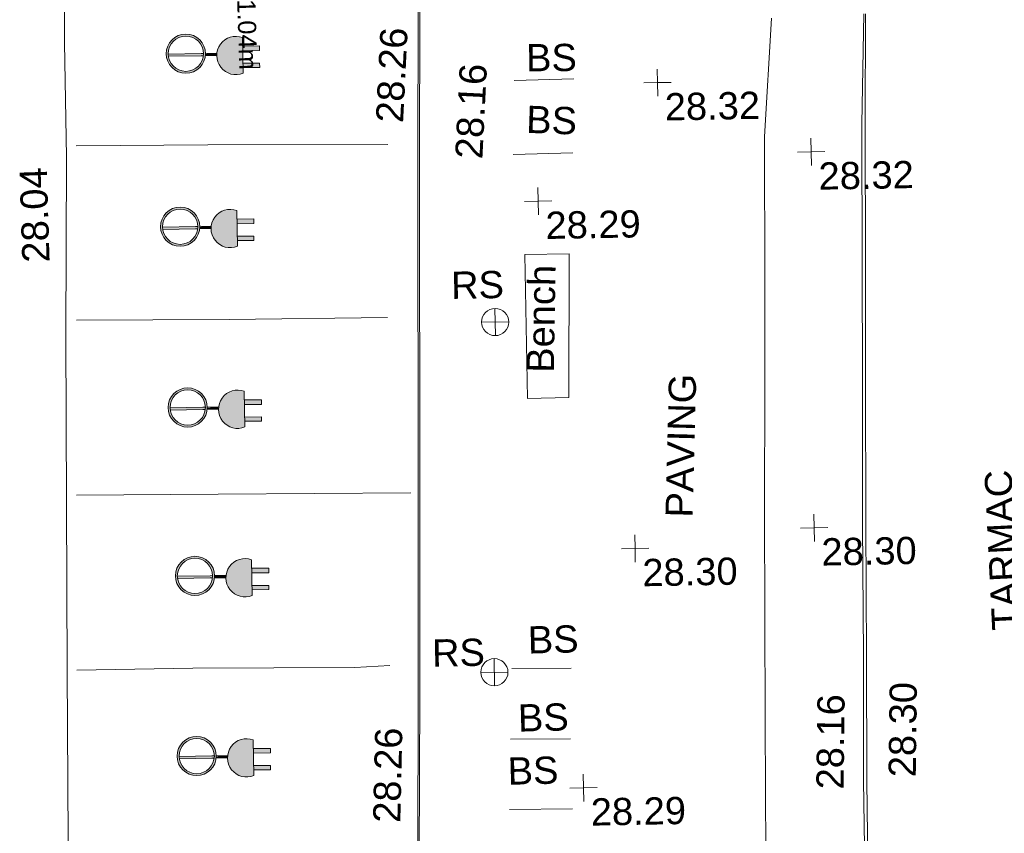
# Model space of a CAD drawing. Header units: millimetres. Extents: x -287732 to 520720, y -103372 to 287754.
# Tile 195 of 256: x -20196 to -6642, y 142036 to 153236. Entities that reach past the tile are written whole.
import ezdxf

# ---------------------------------------------------------------- set-up
doc = ezdxf.new("R2010")
doc.units = ezdxf.units.MM
doc.linetypes.add('IMPORT-UG_ELEC_QLB2 _2_', pattern=[2500, 1500, -300.0000000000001, 0, -50, 150, -300.0000000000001, 0, -200])
doc.linetypes.add('IMPORT-UG_ELEC_STREET LIGHTING_QLB2 _2_', pattern=[2700, 1500, -300.0000000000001, 0, -250, 150, -300.0000000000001, 0, -200])
for name, color, linetype, lineweight, true_color in [('00_TOPO_BIKE_STAND', 1, 'Continuous', 9, 0xff0000), ('00_TOPO_ECAR', 7, 'Continuous', 9, 0x666666), ('00_TOPO_FOOTPATH', 7, 'Continuous', 9, 0xa50000), ('00_TOPO_FURN_BENCH', 7, 'Continuous', 9, 0x999999), ('00_TOPO_FURN_SIGN', 7, 'Continuous', 9, 0x666666), ('00_TOPO_KERB_BOTTOM', 1, 'Continuous', 9, 0xff0000), ('00_TOPO_KERB_TOP', 7, 'Continuous', 9, 0xa500a5), ('00_TOPO_LEVEL_SPOT', 7, 'Continuous', 9, 0x666666), ('00_TOPO_ROAD_MARKING_WHITE_CONTINUOUS', 7, 'Continuous', 9, 0x999999), ('12333-PUM-2D-U-0001-C01 - Rev2_REVIT IMPORT_dwg', 7, 'Continuous', 9, 0x767676), ('PUM-ELECTRIC-QLB2', 1, 'IMPORT-UG_ELEC_QLB2 _2_', 9, 0xff0000)]:
    doc.layers.add(name, color=color, linetype=linetype, lineweight=lineweight, true_color=true_color)
for name, color, linetype, lineweight in [('00_TOPO_ROAD_EDGE', 7, 'Continuous', 9), ('00_TOPO_SURFACE', 7, 'Continuous', 9), ('00_TOPO_SURVEY_TEXT', 7, 'Continuous', 9)]:
    doc.layers.add(name, color=color, linetype=linetype, lineweight=lineweight)
doc.styles.add('Arial_1', font='arial.ttf', dxfattribs={"height": 250})
doc.styles.add('Swis721 Lt BT_2', font='swissl.ttf', dxfattribs={"height": 375})

# ---------------------------------------------------------------- blocks, each defined once
blk = doc.blocks.new('12333-PUM-2D-U-0001-C01 - Rev2_REVIT IMPORT_dwg_MSL_RoadSign_SYM-2077193-Site Location Plan Proposed')
at = {"layer": '00_TOPO_FURN_SIGN', "color": 254, "true_color": 0xcccccc}
for p, q in [((-0.2287617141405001, -500.0000000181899), (-0.2287617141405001, 499.9999999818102)), ((-500.2287617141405, 0), (499.7712382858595, 0))]:
    blk.add_line(p, q, dxfattribs=at)
blk.add_circle((-0.2287617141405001, 0), 500.0000000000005, dxfattribs=at)
blk = doc.blocks.new('12333-PUM-2D-U-0001-C01 - Rev2_REVIT IMPORT_dwg_MM-2077200-Site Location Plan Proposed')
at = {"layer": '00_TOPO_LEVEL_SPOT', "color": 254, "true_color": 0xcccccc, "flags": 128}
for points in [[(500.0000000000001, 0), (0, 0), (0, 500.0000000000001)], [(0, -500.0000000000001), (0, 0), (-500.0000000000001, 0)]]:
    blk.add_lwpolyline(points, dxfattribs=at)
blk = doc.blocks.new('12333-PUM-2D-U-0001-C01 - Rev2_REVIT IMPORT_dwg_ECAR-V58-Site Location Plan Proposed')
at = {"layer": '00_TOPO_ECAR', "true_color": 0xeeeeee}
h = blk.add_hatch(color=7, dxfattribs=at)
h.paths.add_polyline_path([(27.25052894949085, -268.7626440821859), (116.7484425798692, -248.4331966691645), (163.4943848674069, -224.1215860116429), (202.8255540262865, -192.9259794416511), (235.2391221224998, -155.8199798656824), (270.1594772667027, -89.39431376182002), (285.7921063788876, -21.18343032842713), (285.7591429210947, 2.358512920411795), (274.729735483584, 77.52360886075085), (258.4319499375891, 118.7216716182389), (211.658889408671, 187.9898224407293), (173.9820753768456, 219.7901278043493), (128.5315829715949, 245.7817701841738), (77.55609110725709, 262.9198877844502), (23.59925397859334, 269.6307081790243), (-30.63726710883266, 265.3508653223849), (-82.43171500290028, 250.4159368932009), (-129.1776583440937, 226.1042658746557), (-168.5088288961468, 194.9085794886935), (-200.9224513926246, 157.8023788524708), (-221.4572607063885, 127.0981689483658), (-221.5020575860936, 127.0915344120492), (-244.8332834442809, 61.39002824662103), (-251.7344575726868, 7.436513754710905), (-239.1621687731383, -80.5040713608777), (-233.0248842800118, -98.58563696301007), (-177.3421554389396, -186.0067159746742), (-139.6653430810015, -217.8071172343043), (-94.21485186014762, -243.7988274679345), (-43.23936094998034, -260.9369997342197), (14.9039471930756, -267.9301504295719)])
h.paths.add_polyline_path([(11.16327938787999, -242.107771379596), (-82.81727950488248, -219.5515752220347), (-132.6484646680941, -189.6115484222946), (-139.0985114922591, -185.3333572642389), (-178.239164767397, -143.2045765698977), (-210.2964638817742, -81.00792411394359), (-225.3274378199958, 2.4256223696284e-10), (-219.4043469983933, 54.44794423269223), (-209.0515090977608, 85.9680418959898), (-189.5142799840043, 126.5701299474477), (-150.2272548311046, 175.2753845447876), (-102.3428602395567, 211.0688701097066), (-49.30945823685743, 233.4544245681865), (6.575759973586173, 242.6351795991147), (62.87749201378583, 238.6195053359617), (117.1342264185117, 221.5338881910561), (169.8074231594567, 189.7087458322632), (208.3072770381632, 150.6592473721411), (227.9726258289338, 119.2533410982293), (254.7567839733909, 51.53451062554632), (259.8181505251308, 2.772139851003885e-10), (255.4954234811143, -39.58145022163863), (241.513561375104, -88.89429744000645), (223.8312834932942, -124.587306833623), (184.544207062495, -173.2927669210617), (136.659811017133, -209.0863357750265), (83.6264079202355, -231.4719529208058), (27.74118877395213, -240.6527615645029)])
for points in [[(688.9291238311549, -299.1297214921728), (778.4606258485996, -287.5684209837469), (800.4329513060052, -281.6416101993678), (800.4329513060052, 209.5341065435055), (745.6281818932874, 224.3171343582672), (679.7646853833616, 225.4667859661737), (632.9659024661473, 217.5238750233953), (540.5525879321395, 169.0631021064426), (533.4763817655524, 164.2249740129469), (494.5651486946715, 122.896816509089), (449.4291994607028, 26.57422003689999), (441.7624089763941, -31.21405211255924), (441.2381792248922, -36.05375182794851), (461.7473358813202, -135.3981320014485), (465.405803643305, -146.3028493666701), (494.5651486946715, -195.0043201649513), (572.3199600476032, -262.8905234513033), (604.7312926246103, -278.2256250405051), (632.9659024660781, -289.6313786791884)], [(-222.5878431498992, -31.21405211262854), (256.6477537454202, -31.21405211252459), (253.85724574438, 2.772139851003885e-10), (-225.3274378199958, 2.4256223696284e-10)], [(285.1731316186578, -31.21405211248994), (441.7624089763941, -31.21405211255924), (441.8674998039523, 2.4256223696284e-10), (286.6671382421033, -7.003347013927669), (285.792106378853, -21.18343032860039)], [(800.4329513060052, 28.21488515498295), (1032.481680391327, 25.29434522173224), (1033.286902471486, 89.27250560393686), (800.4329513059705, 92.20317995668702), (800.4329513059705, 68.34742509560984)], [(800.4329513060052, -202.6198412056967), (1029.576879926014, -205.5038216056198), (1029.468883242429, -147.3086878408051), (800.4329513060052, -144.4260666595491)]]:
    blk.add_hatch(color=7, dxfattribs=at).paths.add_polyline_path(points)
at = {"layer": '00_TOPO_ECAR', "color": 254, "true_color": 0xcccccc}
for p, q in [((800.4329513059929, 209.5341065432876), (800.4329513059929, -281.6416101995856)), ((287.09930437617, 0), (443.7158748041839, 0)), ((-251.5339752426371, -31.21405211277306), (-250.8564153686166, -31.21405211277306)), ((285.1731316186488, -31.21405211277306), (444.9644876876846, -31.21405211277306))]:
    blk.add_line(p, q, dxfattribs=at)
at = {"layer": '00_TOPO_ECAR', "color": 254, "true_color": 0xcccccc, "flags": 128}
for points in [[(-226.0125015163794, 0), (226.0125016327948, 0), (260.3292177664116, 0)], [(800.4329513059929, 28.21488515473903), (1032.481680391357, 25.29434522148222), (1033.286902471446, 89.27250560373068), (800.4329513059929, 92.20317995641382)], [(-223.8724931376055, -31.21405211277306), (227.2611145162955, -31.21405211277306), (258.1892093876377, -31.21405211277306)], [(800.4329513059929, -202.6198412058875), (1029.576879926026, -205.5038216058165), (1030.309184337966, -147.3192637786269), (800.4329513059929, -144.4260666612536)]]:
    blk.add_lwpolyline(points, dxfattribs=at)
at = {"layer": '00_TOPO_ECAR', "color": 254, "true_color": 0xcccccc}
for radius in [269.9427660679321, 243.1728797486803]:
    blk.add_circle((17.15835812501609, 0.9911983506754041), radius, dxfattribs=at)
blk.add_arc((704.7919600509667, -36.05375182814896), 263.5537808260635, 68.72222213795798, 291.2777778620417, dxfattribs=at)
blk = doc.blocks.new('12333-PUM-2D-U-0001-C01 - Rev2_REVIT IMPORT_dwg_ECAR-V59-Site Location Plan Proposed')
at = {"layer": '00_TOPO_ECAR', "true_color": 0xeeeeee}
h = blk.add_hatch(color=7, dxfattribs=at)
h.paths.add_polyline_path([(27.2505289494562, -268.7626440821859), (116.7484425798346, -248.4331966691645), (163.4943848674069, -224.1215860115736), (202.8255540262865, -192.9259794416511), (235.2391221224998, -155.8199798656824), (270.159477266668, -89.39431376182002), (285.792106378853, -21.18343032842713), (285.7591429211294, 2.358512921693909), (274.7297354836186, 77.52360886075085), (258.4319499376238, 118.7216716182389), (211.658889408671, 187.989822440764), (173.9820753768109, 219.7901278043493), (128.5315829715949, 245.7817701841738), (77.55609110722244, 262.9198877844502), (23.59925397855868, 269.6307081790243), (-30.63726710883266, 265.3508653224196), (-82.43171500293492, 250.4159368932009), (-129.1776583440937, 226.1042658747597), (-168.5088288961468, 194.9085794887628), (-200.9224513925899, 157.8023788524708), (-221.4572607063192, 127.0981689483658), (-221.5020575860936, 127.0915344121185), (-244.8332834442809, 61.39002824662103), (-251.7344575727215, 7.436513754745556), (-239.1621687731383, -80.50407136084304), (-224.7712188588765, -115.4018405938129), (-177.3421554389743, -186.0067159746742), (-139.6653430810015, -217.8071172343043), (-94.21485186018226, -243.7988274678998), (-43.239360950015, -260.9369997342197), (14.9039471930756, -267.9301504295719)])
h.paths.add_polyline_path([(11.16327938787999, -242.1077713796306), (-82.81727950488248, -219.5515752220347), (-132.6484646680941, -189.6115484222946), (-139.0985114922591, -185.3333572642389), (-194.4524247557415, -115.9310571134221), (-210.2964638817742, -81.00792411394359), (-225.3274378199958, 2.4256223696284e-10), (-219.4043469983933, 54.44794423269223), (-209.0515090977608, 85.9680418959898), (-189.5142799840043, 126.5701299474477), (-150.2272548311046, 175.2753845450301), (-102.3428602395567, 211.0688701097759), (-49.30945823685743, 233.4544245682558), (6.575759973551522, 242.6351795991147), (62.87749201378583, 238.6195053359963), (117.134226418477, 221.5338881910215), (169.8074231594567, 189.7087458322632), (208.3072770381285, 150.6592473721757), (227.9726258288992, 119.2533410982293), (254.7567839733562, 51.53451062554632), (259.8181505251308, 3.118657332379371e-10), (255.4954234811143, -39.58145022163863), (241.513561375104, -88.89429744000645), (223.8312834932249, -124.5873068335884), (184.544207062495, -173.2927669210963), (136.659811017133, -209.0863357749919), (83.62640792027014, -231.4719529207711), (27.74118877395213, -240.6527615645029)])
for points in [[(688.9291238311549, -299.1297214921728), (745.6281818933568, -296.4246380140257), (800.4329513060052, -281.6416101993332), (800.4329513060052, 209.5341065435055), (745.6281818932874, 224.3171343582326), (679.7646853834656, 225.4667859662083), (619.7623180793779, 212.1901080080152), (540.5525879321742, 169.0631021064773), (530.228636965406, 160.7754994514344), (494.5651486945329, 122.8968165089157), (449.4291994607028, 26.57422003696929), (441.7624089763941, -31.21405211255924), (441.2381792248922, -36.05375182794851), (461.7473358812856, -135.3981320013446), (465.405803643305, -146.3028493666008), (494.5651486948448, -195.0043201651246), (572.3199600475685, -262.890523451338), (604.7312926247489, -278.2256250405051), (632.9659024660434, -289.6313786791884)], [(-222.5878431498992, -31.21405211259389), (256.6477537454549, -31.21405211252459), (253.8572457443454, 2.772139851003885e-10), (-225.3274378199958, 2.4256223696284e-10)], [(285.1731316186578, -31.21405211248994), (441.7624089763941, -31.21405211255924), (441.8674998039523, 2.4256223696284e-10), (286.6671382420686, -7.003347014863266), (285.792106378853, -21.18343032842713)], [(800.4329513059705, 28.21488515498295), (1032.481680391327, 25.29434522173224), (1033.286902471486, 89.27250560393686), (800.4329513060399, 92.20317995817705), (800.4329513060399, 68.34742509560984)], [(800.4329513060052, -202.6198412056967), (1029.576879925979, -205.5038216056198), (1030.309184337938, -147.3192637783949), (800.4329513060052, -152.1507699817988)]]:
    blk.add_hatch(color=7, dxfattribs=at).paths.add_polyline_path(points)
at = {"layer": '00_TOPO_ECAR', "color": 254, "true_color": 0xcccccc}
for p, q in [((800.4329513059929, 209.5341065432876), (800.4329513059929, -281.6416101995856)), ((287.09930437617, 0), (443.7158748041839, 0)), ((-251.5339752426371, -31.21405211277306), (-250.8564153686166, -31.21405211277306)), ((285.1731316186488, -31.21405211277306), (444.9644876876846, -31.21405211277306))]:
    blk.add_line(p, q, dxfattribs=at)
at = {"layer": '00_TOPO_ECAR', "color": 254, "true_color": 0xcccccc, "flags": 128}
for points in [[(-226.0125015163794, 0), (226.0125016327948, 0), (260.3292177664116, 0)], [(800.4329513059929, 28.21488515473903), (1032.481680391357, 25.29434522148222), (1033.286902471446, 89.27250560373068), (800.4329513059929, 92.20317995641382)], [(-223.8724931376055, -31.21405211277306), (227.2611145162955, -31.21405211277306), (258.1892093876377, -31.21405211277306)], [(800.4329513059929, -202.6198412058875), (1029.576879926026, -205.5038216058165), (1030.309184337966, -147.3192637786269), (800.4329513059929, -144.4260666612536)]]:
    blk.add_lwpolyline(points, dxfattribs=at)
at = {"layer": '00_TOPO_ECAR', "color": 254, "true_color": 0xcccccc}
for radius in [269.9427660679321, 243.1728797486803]:
    blk.add_circle((17.15835812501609, 0.9911983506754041), radius, dxfattribs=at)
blk.add_arc((704.7919600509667, -36.05375182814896), 263.5537808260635, 68.72222213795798, 291.2777778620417, dxfattribs=at)
blk = doc.blocks.new('12333-PUM-2D-U-0001-C01 - Rev2_REVIT IMPORT_dwg_ECAR-V60-Site Location Plan Proposed')
at = {"layer": '00_TOPO_ECAR', "true_color": 0xeeeeee}
h = blk.add_hatch(color=7, dxfattribs=at)
h.paths.add_polyline_path([(27.25052894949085, -268.7626440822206), (116.7484425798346, -248.4331966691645), (163.4943848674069, -224.1215860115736), (202.8255540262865, -192.9259794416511), (235.2391221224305, -155.8199798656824), (261.7420218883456, -110.3784114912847), (285.792106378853, -21.18343032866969), (285.7591429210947, 2.358512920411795), (279.1458908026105, 59.99725895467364), (256.0154780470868, 123.6450458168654), (211.658889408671, 187.9898224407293), (171.2822365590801, 222.0441385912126), (125.4038514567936, 247.4348457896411), (74.15723829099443, 263.885347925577), (23.59925397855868, 269.6307081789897), (-34.06152400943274, 264.8609264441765), (-85.60864085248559, 249.2506709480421), (-131.9472165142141, 224.364057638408), (-170.7308966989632, 192.752043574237), (-218.0457969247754, 132.2792258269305), (-217.4051569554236, 124.3175021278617), (-223.9500713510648, 121.0241418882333), (-244.8332834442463, 61.39002824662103), (-251.7344575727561, 7.436513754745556), (-247.6555442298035, -46.79650009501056), (-233.0248842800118, -98.58563696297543), (-177.3421554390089, -186.0067159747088), (-139.6653430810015, -217.8071172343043), (-94.21485186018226, -243.7988274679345), (-43.239360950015, -260.9369997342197), (14.21690290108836, -267.883825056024)])
h.paths.add_polyline_path([(11.16327938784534, -242.107771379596), (-82.81727950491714, -219.5515752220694), (-132.6484646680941, -189.6115484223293), (-139.0985114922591, -185.3333572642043), (-178.2391647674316, -143.2045765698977), (-206.59597637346, -92.48332290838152), (-225.3274378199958, 2.079104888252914e-10), (-219.4043469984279, 54.44794423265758), (-200.8588342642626, 107.6511541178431), (-170.5832113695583, 155.1116968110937), (-132.5096875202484, 192.1401152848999), (-86.1066315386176, 220.7208036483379), (-34.52651693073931, 238.2214998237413), (6.575759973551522, 242.6351795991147), (73.69022913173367, 237.1304111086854), (124.9005285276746, 218.5994944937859), (170.7074005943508, 189.1118082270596), (208.8135721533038, 150.1273492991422), (237.3073631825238, 103.5506914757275), (254.7567839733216, 51.53451062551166), (259.8181505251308, 2.079104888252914e-10), (255.4954234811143, -39.58145022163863), (247.7977278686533, -72.26233168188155), (223.8312834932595, -124.587306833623), (184.544207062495, -173.2927669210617), (136.6598110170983, -209.0863357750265), (83.62640792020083, -231.4719529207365), (14.67220124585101, -241.7998003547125)])
for points in [[(688.9291238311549, -299.1297214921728), (745.6281818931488, -296.4246380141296), (800.4329513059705, -281.6416101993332), (800.4329513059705, 209.5341065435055), (705.8345213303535, 226.2156698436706), (679.7646853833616, 225.4667859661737), (594.2109649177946, 201.8682923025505), (540.5525879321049, 169.0631021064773), (533.4763817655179, 164.2249740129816), (494.5651486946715, 122.8968165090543), (449.4291994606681, 26.5742200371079), (441.7624089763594, -31.21405211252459), (441.2381792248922, -36.05375182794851), (461.7473358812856, -135.3981320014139), (465.4058036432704, -146.3028493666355), (494.5651486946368, -195.0043201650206), (572.319960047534, -262.8905234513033), (604.7312926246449, -278.2256250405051), (632.9659024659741, -289.6313786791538)], [(-222.5878431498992, -31.21405211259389), (257.5755447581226, -24.47709743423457), (253.8572457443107, 2.079104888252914e-10), (-225.3274378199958, 2.079104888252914e-10)], [(285.1731316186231, -31.21405211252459), (441.7624089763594, -31.21405211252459), (434.1384687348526, 1.732587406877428e-10), (286.667138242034, -7.003347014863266), (285.792106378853, -21.18343032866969)], [(800.4329513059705, 28.21488515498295), (1032.481680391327, 25.29434522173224), (1033.286902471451, 89.27250560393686), (800.4329513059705, 92.20317995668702), (800.4329513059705, 68.34742509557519)], [(800.432951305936, -202.6198412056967), (1029.576879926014, -205.5038216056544), (1029.468883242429, -147.3086878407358), (800.4329513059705, -144.4260666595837)]]:
    blk.add_hatch(color=7, dxfattribs=at).paths.add_polyline_path(points)
at = {"layer": '00_TOPO_ECAR', "color": 254, "true_color": 0xcccccc}
for p, q in [((800.4329513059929, 209.5341065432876), (800.4329513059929, -281.6416101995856)), ((287.09930437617, 0), (443.7158748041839, 0)), ((-251.5339752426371, -31.21405211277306), (-250.8564153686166, -31.21405211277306)), ((285.1731316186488, -31.21405211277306), (444.9644876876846, -31.21405211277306))]:
    blk.add_line(p, q, dxfattribs=at)
at = {"layer": '00_TOPO_ECAR', "color": 254, "true_color": 0xcccccc, "flags": 128}
for points in [[(-226.0125015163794, 0), (226.0125016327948, 0), (260.3292177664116, 0)], [(800.4329513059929, 28.21488515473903), (1032.481680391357, 25.29434522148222), (1033.286902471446, 89.27250560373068), (800.4329513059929, 92.20317995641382)], [(-223.8724931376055, -31.21405211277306), (227.2611145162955, -31.21405211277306), (258.1892093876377, -31.21405211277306)], [(800.4329513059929, -202.6198412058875), (1029.576879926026, -205.5038216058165), (1030.309184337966, -147.3192637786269), (800.4329513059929, -144.4260666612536)]]:
    blk.add_lwpolyline(points, dxfattribs=at)
at = {"layer": '00_TOPO_ECAR', "color": 254, "true_color": 0xcccccc}
for radius in [269.9427660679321, 243.1728797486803]:
    blk.add_circle((17.15835812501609, 0.9911983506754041), radius, dxfattribs=at)
blk.add_arc((704.7919600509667, -36.05375182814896), 263.5537808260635, 68.72222213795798, 291.2777778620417, dxfattribs=at)
blk = doc.blocks.new('12333-PUM-2D-U-0001-C01 - Rev2_REVIT IMPORT_dwg_ECAR-V61-Site Location Plan Proposed')
at = {"layer": '00_TOPO_ECAR', "true_color": 0xeeeeee}
h = blk.add_hatch(color=7, dxfattribs=at)
h.paths.add_polyline_path([(27.2505289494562, -268.7626440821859), (116.7484425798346, -248.4331966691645), (163.4943848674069, -224.1215860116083), (202.8255540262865, -192.9259794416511), (235.2391221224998, -155.8199798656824), (270.1594772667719, -89.39431376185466), (285.7921063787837, -21.18343032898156), (285.7591429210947, 2.358512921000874), (274.729735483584, 77.5236088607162), (258.4319499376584, 118.7216716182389), (211.658889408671, 187.989822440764), (173.9820753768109, 219.7901278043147), (128.5315829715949, 245.7817701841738), (77.55609110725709, 262.9198877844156), (23.59925397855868, 269.6307081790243), (-30.63726710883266, 265.3508653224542), (-82.43171500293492, 250.4159368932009), (-129.1776583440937, 226.1042658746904), (-168.5088288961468, 194.9085794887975), (-200.9224513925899, 157.8023788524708), (-221.4572607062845, 127.0981689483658), (-221.5020575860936, 127.0915344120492), (-244.8332834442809, 61.39002824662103), (-251.7344575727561, 7.436513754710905), (-239.1621687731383, -80.5040713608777), (-233.0248842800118, -98.58563696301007), (-177.3421554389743, -186.0067159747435), (-139.6653430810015, -217.8071172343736), (-94.21485186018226, -243.7988274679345), (-43.239360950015, -260.9369997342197), (14.90394719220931, -267.9301504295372)])
h.paths.add_polyline_path([(11.16327938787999, -242.1077713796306), (-82.81727950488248, -219.5515752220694), (-132.6484646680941, -189.6115484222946), (-139.0985114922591, -185.3333572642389), (-178.239164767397, -143.2045765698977), (-210.2964638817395, -81.00792411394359), (-225.3274378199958, 2.079104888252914e-10), (-219.4043469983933, 54.44794423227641), (-209.0515090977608, 85.96804189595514), (-189.5142799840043, 126.5701299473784), (-150.2272548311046, 175.2753845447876), (-102.3428602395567, 211.0688701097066), (-49.30945823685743, 233.4544245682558), (6.575759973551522, 242.6351795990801), (62.87749201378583, 238.6195053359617), (117.134226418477, 221.5338881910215), (169.8074231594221, 189.7087458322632), (208.3072770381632, 150.6592473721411), (227.9726258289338, 119.2533410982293), (254.7567839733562, 51.53451062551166), (259.8181505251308, 2.079104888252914e-10), (255.4954234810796, -39.58145022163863), (241.5135613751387, -88.89429744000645), (223.8312834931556, -124.587306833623), (184.544207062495, -173.2927669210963), (136.659811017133, -209.0863357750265), (83.6264079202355, -231.4719529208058), (27.74118877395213, -240.6527615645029)])
for points in [[(688.9291238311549, -299.1297214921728), (745.6281818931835, -296.424638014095), (800.4329513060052, -281.6416101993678), (800.4329513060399, 209.5341065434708), (708.7994135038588, 226.0742163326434), (638.4833405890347, 218.4603207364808), (632.965902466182, 217.5238750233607), (540.5525879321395, 169.063102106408), (533.4763817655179, 164.2249740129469), (494.5651486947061, 122.896816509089), (449.4291994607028, 26.57422003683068), (441.7624089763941, -31.21405211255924), (441.2381792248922, -36.05375182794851), (461.7473358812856, -135.3981320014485), (465.4058036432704, -146.3028493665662), (494.5651486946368, -195.004320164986), (572.3199600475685, -262.8905234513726), (629.6380324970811, -288.2870404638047), (632.9659024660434, -289.6313786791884)], [(-222.5878431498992, -31.21405211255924), (256.6477537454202, -31.21405211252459), (253.8572457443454, 2.4256223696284e-10), (-225.3274378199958, 2.079104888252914e-10)], [(285.1731316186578, -31.21405211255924), (441.7624089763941, -31.21405211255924), (441.8674998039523, 2.4256223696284e-10), (286.6671382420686, -7.003347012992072), (285.7921063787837, -21.18343032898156)], [(800.4329513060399, 28.21488515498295), (1032.481680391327, 25.29434522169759), (1033.286902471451, 89.27250560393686), (800.4329513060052, 92.20317995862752), (800.4329513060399, 68.34742509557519)], [(800.4329513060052, -202.6198412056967), (1029.576879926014, -205.5038216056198), (1029.468883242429, -147.3086878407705), (800.4329513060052, -144.4260666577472)]]:
    blk.add_hatch(color=7, dxfattribs=at).paths.add_polyline_path(points)
at = {"layer": '00_TOPO_ECAR', "color": 254, "true_color": 0xcccccc}
for p, q in [((800.4329513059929, 209.5341065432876), (800.4329513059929, -281.6416101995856)), ((287.09930437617, 0), (443.7158748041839, 0)), ((-251.5339752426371, -31.21405211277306), (-250.8564153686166, -31.21405211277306)), ((285.1731316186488, -31.21405211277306), (444.9644876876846, -31.21405211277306))]:
    blk.add_line(p, q, dxfattribs=at)
at = {"layer": '00_TOPO_ECAR', "color": 254, "true_color": 0xcccccc, "flags": 128}
for points in [[(-226.0125015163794, 0), (226.0125016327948, 0), (260.3292177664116, 0)], [(800.4329513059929, 28.21488515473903), (1032.481680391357, 25.29434522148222), (1033.286902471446, 89.27250560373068), (800.4329513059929, 92.20317995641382)], [(-223.8724931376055, -31.21405211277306), (227.2611145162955, -31.21405211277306), (258.1892093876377, -31.21405211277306)], [(800.4329513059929, -202.6198412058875), (1029.576879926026, -205.5038216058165), (1030.309184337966, -147.3192637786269), (800.4329513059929, -144.4260666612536)]]:
    blk.add_lwpolyline(points, dxfattribs=at)
at = {"layer": '00_TOPO_ECAR', "color": 254, "true_color": 0xcccccc}
for radius in [269.9427660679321, 243.1728797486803]:
    blk.add_circle((17.15835812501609, 0.9911983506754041), radius, dxfattribs=at)
blk.add_arc((704.7919600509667, -36.05375182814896), 263.5537808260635, 68.72222213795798, 291.2777778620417, dxfattribs=at)
blk = doc.blocks.new('12333-PUM-2D-U-0001-C01 - Rev2_REVIT IMPORT_dwg_ECAR-V62-Site Location Plan Proposed')
at = {"layer": '00_TOPO_ECAR', "true_color": 0xeeeeee}
h = blk.add_hatch(color=7, dxfattribs=at)
h.paths.add_polyline_path([(27.25052894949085, -268.7626440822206), (116.7484425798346, -248.4331966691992), (163.4943848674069, -224.1215860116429), (202.8255540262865, -192.9259794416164), (235.2391221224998, -155.819979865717), (270.1594772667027, -89.39431376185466), (285.792106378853, -21.18343032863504), (285.7591429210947, 2.358512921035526), (274.729735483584, 77.5236088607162), (258.4319499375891, 118.7216716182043), (211.658889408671, 187.9898224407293), (173.9820753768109, 219.7901278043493), (128.5315829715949, 245.7817701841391), (77.55609110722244, 262.9198877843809), (23.59925397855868, 269.6307081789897), (-30.63726710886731, 265.3508653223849), (-82.43171500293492, 250.4159368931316), (-129.1776583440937, 226.1042658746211), (-168.5088288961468, 194.9085794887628), (-200.9224513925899, 157.8023788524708), (-221.4572607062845, 127.0981689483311), (-221.5020575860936, 127.0915344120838), (-244.8332834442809, 61.39002824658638), (-251.7344575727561, 7.436513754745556), (-239.1621687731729, -80.5040713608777), (-233.0248842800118, -98.58563696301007), (-177.3421554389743, -186.0067159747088), (-139.6653430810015, -217.807117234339), (-94.21485186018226, -243.7988274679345), (-43.239360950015, -260.9369997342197), (14.9039471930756, -267.9301504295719)])
h.paths.add_polyline_path([(11.16327938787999, -242.1077713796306), (-82.81727950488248, -219.5515752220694), (-132.6484646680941, -189.6115484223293), (-139.0985114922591, -185.3333572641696), (-178.239164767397, -143.2045765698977), (-210.2964638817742, -81.00792411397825), (-225.3274378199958, 2.079104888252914e-10), (-219.4043469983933, 54.44794423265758), (-209.0515090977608, 85.96804189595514), (-189.5142799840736, 126.5701299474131), (-150.2272548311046, 175.2753845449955), (-102.3428602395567, 211.0688701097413), (-49.30945823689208, 233.4544245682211), (6.575759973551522, 242.6351795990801), (62.87749201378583, 238.619505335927), (117.134226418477, 221.5338881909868), (169.8074231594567, 189.7087458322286), (208.3072770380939, 150.6592473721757), (227.9726258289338, 119.2533410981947), (254.7567839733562, 51.53451062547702), (259.8181505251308, 2.4256223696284e-10), (255.4954234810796, -39.58145022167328), (241.5135613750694, -88.8942974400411), (223.8312834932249, -124.587306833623), (184.544207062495, -173.292766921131), (136.659811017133, -209.0863357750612), (83.6264079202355, -231.4719529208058), (27.74118877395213, -240.6527615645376)])
for points in [[(688.9291238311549, -299.1297214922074), (745.6281818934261, -296.4246380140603), (800.4329513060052, -281.6416101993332), (800.4329513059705, 209.5341065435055), (745.6281818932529, 224.3171343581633), (679.7646853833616, 225.4667859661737), (615.0521198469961, 210.2873595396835), (540.5525879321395, 169.0631021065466), (533.4763817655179, 164.2249740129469), (494.5651486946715, 122.896816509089), (449.4291994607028, 26.57422003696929), (441.7624089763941, -31.21405211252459), (441.2381792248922, -36.05375182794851), (461.7473358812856, -135.3981320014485), (465.405803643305, -146.3028493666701), (494.5651486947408, -195.0043201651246), (572.319960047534, -262.8905234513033), (606.512534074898, -278.9451816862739), (632.9659024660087, -289.6313786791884)], [(-222.5878431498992, -31.21405211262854), (256.6477537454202, -31.21405211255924), (253.8572457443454, 2.079104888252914e-10), (-225.3274378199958, 2.079104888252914e-10)], [(285.1731316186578, -31.21405211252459), (441.7624089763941, -31.21405211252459), (441.8674998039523, 2.079104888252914e-10), (286.6671382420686, -7.003347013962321), (285.792106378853, -21.18343032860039)], [(800.4329513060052, 28.2148851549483), (1032.481680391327, 25.29434522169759), (1033.286902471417, 89.27250560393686), (800.4329513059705, 92.2031799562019), (800.4329513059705, 68.34742509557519)], [(800.4329513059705, -202.6198412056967), (1029.576879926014, -205.5038216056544), (1030.309184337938, -147.3192637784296), (800.4329513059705, -144.4260666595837)]]:
    blk.add_hatch(color=7, dxfattribs=at).paths.add_polyline_path(points)
at = {"layer": '00_TOPO_ECAR', "color": 254, "true_color": 0xcccccc}
for p, q in [((800.4329513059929, 209.5341065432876), (800.4329513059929, -281.6416101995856)), ((287.09930437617, 0), (443.7158748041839, 0)), ((-251.5339752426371, -31.21405211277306), (-250.8564153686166, -31.21405211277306)), ((285.1731316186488, -31.21405211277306), (444.9644876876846, -31.21405211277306))]:
    blk.add_line(p, q, dxfattribs=at)
at = {"layer": '00_TOPO_ECAR', "color": 254, "true_color": 0xcccccc, "flags": 128}
for points in [[(-226.0125015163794, 0), (226.0125016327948, 0), (260.3292177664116, 0)], [(800.4329513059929, 28.21488515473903), (1032.481680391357, 25.29434522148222), (1033.286902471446, 89.27250560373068), (800.4329513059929, 92.20317995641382)], [(-223.8724931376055, -31.21405211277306), (227.2611145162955, -31.21405211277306), (258.1892093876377, -31.21405211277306)], [(800.4329513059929, -202.6198412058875), (1029.576879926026, -205.5038216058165), (1030.309184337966, -147.3192637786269), (800.4329513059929, -144.4260666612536)]]:
    blk.add_lwpolyline(points, dxfattribs=at)
at = {"layer": '00_TOPO_ECAR', "color": 254, "true_color": 0xcccccc}
for radius in [269.9427660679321, 243.1728797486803]:
    blk.add_circle((17.15835812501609, 0.9911983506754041), radius, dxfattribs=at)
blk.add_arc((704.7919600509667, -36.05375182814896), 263.5537808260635, 68.72222213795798, 291.2777778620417, dxfattribs=at)
blk = doc.blocks.new('12333-PUM-2D-U-0001-C01 - Rev2_REVIT IMPORT_dwg_MGS62954_T2_Galway_ITM_3d_Rev1-2077680-Site Location Plan Proposed')
at = {"layer": '00_TOPO_BIKE_STAND', "color": 254, "true_color": 0xcccccc}
for p, q in [((533891232.2636217, 725708030.6655397), (533892054.6920484, 725708039.4800574)), ((533891202.2448505, 725707013.1378365), (533892019.866762, 725707022.8745066)), ((533891060.4686337, 725699940.0363506), (533891874.4600587, 725699927.8226206)), ((533891022.9428124, 725698968.7413589), (533891848.3731375, 725698954.805643)), ((533890992.5915685, 725697998.0033242), (533891859.4090683, 725697994.3135732))]:
    blk.add_line(p, q, dxfattribs=at)
at = {"layer": '00_TOPO_FOOTPATH', "color": 254, "true_color": 0xcccccc, "flags": 128}
blk.add_lwpolyline([(533894790.0000001, 725708830.0000002), (533894665.5410992, 725707194.3982767), (533894632.8916025, 725705167.4553592), (533894609.024261, 725703861.7794027), (533894572.9369676, 725701990.2897905), (533894552.9314893, 725700649.3498709), (533894533.5002172, 725699132.9622706), (533894511.1223923, 725697320.0939898), (533894493.4444189, 725695739.9920213), (533894460.2443974, 725694454.0075893), (533894455.0163074, 725692558.799013), (533894426.6821156, 725691333.9992046), (533894411.3826658, 725690915.7994897)], dxfattribs=at)
at = {"layer": '00_TOPO_FURN_BENCH', "color": 254, "true_color": 0xcccccc}
for p, q in [((533891337.6000001, 725703654.0000001), (533891337.6000001, 725705635.2000002)), ((533891337.6000001, 725705635.2000002), (533891947.2000001, 725705635.2000002)), ((533891947.2000001, 725705635.2000002), (533891909.1000001, 725703654.0000001)), ((533891337.6000001, 725703654.0000001), (533891909.1000001, 725703654.0000001))]:
    blk.add_line(p, q, dxfattribs=at)
at = {"layer": '00_TOPO_KERB_BOTTOM', "color": 254, "true_color": 0xcccccc, "flags": 128}
for points in [[(533886472.7166632, 725690786.3032612), (533886096.2896057, 725690791.2642865), (533885766.1789306, 725690880.6626332), (533885520.1770316, 725691036.4306036), (533885160.6795553, 725691351.3872567), (533884932.3019971, 725691819.5924861), (533884841.4039775, 725692382.9976971), (533884840.4806073, 725692837.0988734), (533886707.4823281, 725692814.3907034), (533889341.5328432, 725692802.4830345), (533889662.9650281, 725692799.211185), (533889717.5243365, 725697361.120323), (533889763.9649346, 725699624.2095032), (533889813.9054896, 725702532.7435547), (533889883.4466954, 725706655.4119365), (533889931.7984246, 725709361.4106385)], [(533896082.3742853, 725708865.1577524), (533896051.0170318, 725707349.9888082), (533896021.5587025, 725705390.9621521), (533895997.1892574, 725703827.879939), (533895964.8542769, 725701844.3813092), (533895943.5211326, 725700026.0804237), (533895916.5743328, 725698307.2946061), (533895909.5808464, 725696797.9879216)]]:
    blk.add_lwpolyline(points, dxfattribs=at)
at = {"layer": '00_TOPO_KERB_TOP', "color": 254, "true_color": 0xcccccc, "flags": 128}
for points in [[(533886472.3768151, 725690802.7257687), (533886099.4366317, 725690813.7876368), (533885775.3683231, 725690901.5496303), (533885533.7276458, 725691054.5560828), (533885178.9662321, 725691365.3634596), (533884954.0449623, 725691826.482825), (533884863.9631668, 725692384.828906), (533884863.0899621, 725692814.2593429), (533885168.1675652, 725692810.5487121), (533885928.6480714, 725692801.2990577), (533886007.286992, 725692800.3425798), (533886707.2941214, 725692791.8284575), (533889341.3670153, 725692779.9206873), (533889685.276771, 725692776.3999599), (533889740.0844344, 725697360.7539465), (533889786.523827, 725699623.784368), (533889836.4650889, 725702532.3596089), (533889906.0063524, 725706655.0313998), (533889955.0333277, 725709361.0503861)], [(533896059.1383837, 725708865.4465238), (533896008.0393721, 725707350.8081875), (533895978.5786191, 725705391.620346), (533895954.2095975, 725703828.565306), (533895921.8732656, 725701844.9837806), (533895900.5399641, 725700026.6694843), (533895873.5907726, 725698307.7311205), (533895866.5975521, 725696798.4817874)]]:
    blk.add_lwpolyline(points, dxfattribs=at)
at = {"layer": '00_TOPO_ROAD_EDGE', "color": 254, "true_color": 0xcccccc, "flags": 128}
blk.add_lwpolyline([(533885050.0000001, 725708660.0000001), (533885050.0000001, 725707090.0000001), (533885000.0000001, 725704620), (533884940.0000002, 725700020.0000001), (533884900.0000001, 725696920.0000001), (533884860, 725694650.0000001), (533884840.4806073, 725692837.0988734)], dxfattribs=at)
at = {"layer": '00_TOPO_ROAD_MARKING_WHITE_CONTINUOUS', "color": 254, "true_color": 0xcccccc, "flags": 128}
for points in [[(533885190.0000004, 725707240.0000005), (533887000.0000005, 725707220.0000002), (533889480.0000006, 725707180.0000005)], [(533885150.0000008, 725704840.0000006), (533887250.0000007, 725704810.0000007), (533889430.0000008, 725704800.0000005)], [(533885110, 725702430.0000005), (533887060.0000002, 725702410.0000002), (533889710.0000001, 725702380.0000002)], [(533885070.0000001, 725700020.0000001), (533886670.0000001, 725700020.0000001), (533888900.0000001, 725699990), (533889380.0000001, 725700010.0000001)]]:
    blk.add_lwpolyline(points, dxfattribs=at)
at = {"layer": '00_TOPO_SURFACE', "color": 254, "true_color": 0xcccccc, "flags": 128}
blk.add_lwpolyline([(533885185.7104621, 725716844.916196), (533885169.767449, 725715580.0043573), (533885130.0775173, 725712929.9985482), (533885050.0775173, 725708659.9985482)], dxfattribs=at)
for name, p in [('12333-PUM-2D-U-0001-C01 - Rev2_REVIT IMPORT_dwg_ECAR-V58-Site Location Plan Proposed', (533886702.8416418, 725708479.0088017)), ('12333-PUM-2D-U-0001-C01 - Rev2_REVIT IMPORT_dwg_ECAR-V59-Site Location Plan Proposed', (533886582.8416419, 725706099.0088017)), ('12333-PUM-2D-U-0001-C01 - Rev2_REVIT IMPORT_dwg_ECAR-V60-Site Location Plan Proposed', (533886642.841642, 725703609.0088016)), ('12333-PUM-2D-U-0001-C01 - Rev2_REVIT IMPORT_dwg_ECAR-V61-Site Location Plan Proposed', (533886702.8416418, 725701289.0088018)), ('12333-PUM-2D-U-0001-C01 - Rev2_REVIT IMPORT_dwg_ECAR-V62-Site Location Plan Proposed', (533886682.841642, 725698809.0088019))]:
    blk.add_blockref(name, p)
at = {"xscale": 0.375, "yscale": 0.375, "zscale": 0.375}
for name, p in [('12333-PUM-2D-U-0001-C01 - Rev2_REVIT IMPORT_dwg_MM-2077200-Site Location Plan Proposed', (533893203.3826441, 725707968.04492)), ('12333-PUM-2D-U-0001-C01 - Rev2_REVIT IMPORT_dwg_MM-2077200-Site Location Plan Proposed', (533895303.4863236, 725706978.0534437)), ('12333-PUM-2D-U-0001-C01 - Rev2_REVIT IMPORT_dwg_MM-2077200-Site Location Plan Proposed', (533891533.3304806, 725706365.046065)), ('12333-PUM-2D-U-0001-C01 - Rev2_REVIT IMPORT_dwg_MSL_RoadSign_SYM-2077193-Site Location Plan Proposed', (533890912.299926, 725704712.0669732)), ('12333-PUM-2D-U-0001-C01 - Rev2_REVIT IMPORT_dwg_MM-2077200-Site Location Plan Proposed', (533895253.0598358, 725701803.6044627)), ('12333-PUM-2D-U-0001-C01 - Rev2_REVIT IMPORT_dwg_MM-2077200-Site Location Plan Proposed', (533892783.349601, 725701561.7144514)), ('12333-PUM-2D-U-0001-C01 - Rev2_REVIT IMPORT_dwg_MSL_RoadSign_SYM-2077193-Site Location Plan Proposed', (533890817.3508006, 725699891.3162926)), ('12333-PUM-2D-U-0001-C01 - Rev2_REVIT IMPORT_dwg_MM-2077200-Site Location Plan Proposed', (533892015.7898964, 725698279.5337491))]:
    blk.add_blockref(name, p, dxfattribs=at)
at = {"layer": '00_TOPO_BIKE_STAND', "color": 251, "true_color": 0x666666, "char_height": 375, "width": 778.8190080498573, "attachment_point": 1, "line_spacing_factor": 1.005061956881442, "style": 'Swis721 Lt BT_2'}
for insert, rotation in [((533891403.4225368, 725708529.6823688), 359.4127363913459), ((533891398.9476157, 725707683.209532), 357.04549305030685), ((533891283.5064461, 725700515.140327), 0.481166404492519), ((533891128.8248516, 725699443.2645649), 0.481166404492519), ((533890974.6296343, 725698714.0887328), 0.481166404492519)]:
    blk.add_mtext('BS', dxfattribs=dict(at, insert=insert, rotation=rotation))
at = {"layer": '00_TOPO_FURN_BENCH', "color": 251, "true_color": 0x666666, "insert": (533891333.3516336, 725704009.505049), "char_height": 375, "width": 1728.598286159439, "attachment_point": 1, "rotation": 88.08965423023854, "line_spacing_factor": 1.005061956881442, "style": 'Swis721 Lt BT_2'}
blk.add_mtext('Bench', dxfattribs=at)
at = {"layer": '00_TOPO_FURN_SIGN', "char_height": 375, "width": 783.5679044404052, "attachment_point": 1, "line_spacing_factor": 1.005061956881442, "style": 'Swis721 Lt BT_2'}
for insert in [(533890314.3489149, 725705415.569526), (533889963.5742205, 725700358.81703)]:
    blk.add_mtext('RS', dxfattribs=dict(at, insert=insert))
at = {"layer": '00_TOPO_KERB_BOTTOM', "color": 251, "true_color": 0x666666, "char_height": 375, "width": 1495.902363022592, "attachment_point": 1, "line_spacing_factor": 1.005061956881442, "style": 'Swis721 Lt BT_2'}
for insert, rotation in [((533890400.5528669, 725706977.2327853), 86.17019005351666), ((533895220.0110567, 725698204.3926892), 88.29276276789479)]:
    blk.add_mtext('28.16', dxfattribs=dict(at, insert=insert, rotation=rotation))
at = {"layer": '00_TOPO_KERB_TOP', "color": 251, "true_color": 0x666666, "char_height": 375, "width": 1495.902363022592, "attachment_point": 1, "line_spacing_factor": 1.005061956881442, "style": 'Swis721 Lt BT_2'}
for s, insert, rotation in [('28.26', (533889317.8983196, 725707494.7752419), 86.17019005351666), ('28.30', (533896216.9840784, 725698354.4031342), 88.29276276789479), ('28.26', (533889111.3196022, 725697853.1983049), 87.71711004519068)]:
    blk.add_mtext(s, dxfattribs=dict(at, insert=insert, rotation=rotation))
at = {"layer": '00_TOPO_LEVEL_SPOT', "char_height": 375, "width": 1495.902363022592, "attachment_point": 1, "line_spacing_factor": 1.005061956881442, "style": 'Swis721 Lt BT_2'}
for s, insert in [('28.32', (533893298.4808528, 725707820.6102245)), ('28.32', (533895398.5808528, 725706830.7102246)), ('28.29', (533891628.3808529, 725706217.6102245)), ('28.30', (533895348.1808527, 725701656.2102244)), ('28.30', (533892878.3808529, 725701414.3102244)), ('28.29', (533892110.8808529, 725698132.1102245))]:
    blk.add_mtext(s, dxfattribs=dict(at, insert=insert))
at = {"layer": '00_TOPO_ROAD_EDGE', "color": 251, "true_color": 0x666666, "insert": (533884419.6681579, 725705637.8770624), "char_height": 375, "width": 1495.902363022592, "attachment_point": 1, "rotation": 90.7593096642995, "line_spacing_factor": 1.005061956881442, "style": 'Swis721 Lt BT_2'}
blk.add_mtext('28.04', dxfattribs=at)
at = {"layer": '00_TOPO_SURVEY_TEXT', "color": 251, "true_color": 0x666666, "char_height": 375, "attachment_point": 1, "line_spacing_factor": 1.005061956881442, "style": 'Swis721 Lt BT_2'}
for s, insert, width, rotation in [('PAVING', (533893208.5526068, 725701985.3296144), 2179.74344326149, 87.52427878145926), ('TARMAC', (533897680.0005844, 725700339.2650506), 2450.430537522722, 91.84131783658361)]:
    blk.add_mtext(s, dxfattribs=dict(at, insert=insert, width=width, rotation=rotation))
blk = doc.blocks.new('12333-PUM-2D-U-0001-C01 - Rev2_REVIT IMPORT_dwg-1620468-Site Location Plan Proposed')
blk.add_blockref('12333-PUM-2D-U-0001-C01 - Rev2_REVIT IMPORT_dwg_MGS62954_T2_Galway_ITM_3d_Rev1-2077680-Site Location Plan Proposed', (-533641079.6498471, -725615854.3561786))
at = {"layer": 'PUM-ELECTRIC-QLB2', "insert": (246615.5909959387, 92877.33626479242), "char_height": 250, "width": 1160.025439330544, "attachment_point": 2, "rotation": 270.7742201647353, "line_spacing_factor": 0.9417779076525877, "style": 'Arial_1'}
blk.add_mtext('1.04m', dxfattribs=at)

msp = doc.modelspace()

# ---------------------------------------------------------------- block references
at = {"layer": '12333-PUM-2D-U-0001-C01 - Rev2_REVIT IMPORT_dwg', "color": 254, "linetype": 'IMPORT-UG_ELEC_STREET LIGHTING_QLB2 _2_', "true_color": 0xffd4d4, "rotation": 0.9999999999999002}
msp.add_blockref('12333-PUM-2D-U-0001-C01 - Rev2_REVIT IMPORT_dwg-1620468-Site Location Plan Proposed', (-261895.0770586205, 55869.5817132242), dxfattribs=at)

doc.saveas('drawing.dxf')
